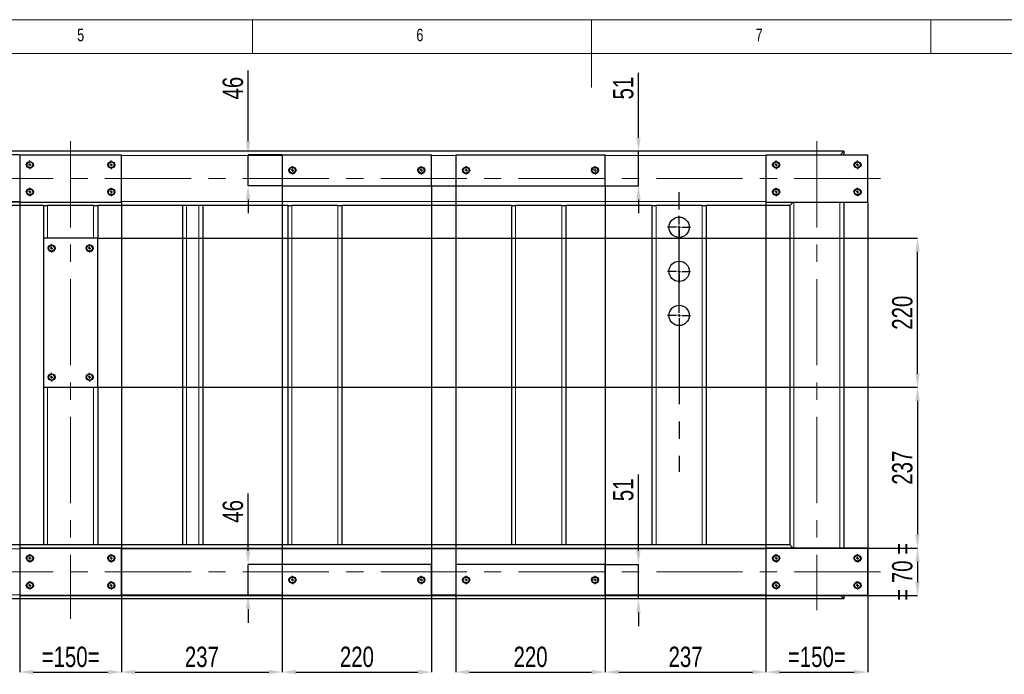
# Model space of a CAD drawing. Header units: millimetres. Extents: x 5 to 589, y 5 to 415.
# Tile 8 of 12: x 213 to 358, y 318 to 415. Entities that reach past the tile are written whole.
import ezdxf

# ---------------------------------------------------------------- set-up
doc = ezdxf.new("R2010")
doc.units = ezdxf.units.MM
doc.header["$PDSIZE"] = -1
doc.linetypes.add('CENTERX2', pattern=[20.32, 12.7, -2.54, 2.54, -2.54])
for name, color, linetype in [('COTES', 1, 'Continuous'), ('NOTES', 6, 'Continuous'), ('TRAIT-FINS', 9, 'Continuous'), ('TRAIT-MIXTES', 3, 'CENTERX2')]:
    doc.layers.add(name, color=color, linetype=linetype)
doc.layers.add('TRAIT-FORT', color=4, linetype='Continuous', lineweight=25)
doc.styles.add('SLDTEXTSTYLE0', font='TXT', dxfattribs={"width": 0.75})
doc.dimstyles.new('SLDDIMSTYLE0', dxfattribs={"dimtxt": 3, "dimasz": 2, "dimexe": 0, "dimexo": 0.0625, "dimgap": 0.75, "dimtad": 1, "dimdec": 0, "dimlfac": 10, "dimrnd": 1e-09, "dimzin": 12, "dimdsep": 46, "dimtxsty": 'SLDTEXTSTYLE0', "dimsah": 1, "dimcen": 0.09, "dimadec": 0, "dimazin": 3, "dimtfac": 1, "dimtdec": 0, "dimtofl": 0, "dimtmove": 0, "dimatfit": 3, "dimfxl": 1, "dimfrac": 2, "dimtolj": 1, "dimtzin": 12, "dimarcsym": 0})
doc.dimstyles.new('SLDDIMSTYLE1', dxfattribs={"dimtxt": 3, "dimasz": 2, "dimexe": 0, "dimexo": 0.0625, "dimgap": 0.75, "dimtad": 1, "dimdec": 0, "dimlfac": 10, "dimrnd": 1e-09, "dimzin": 12, "dimdsep": 46, "dimtxsty": 'SLDTEXTSTYLE0', "dimsah": 1, "dimcen": 0.09, "dimadec": 0, "dimazin": 3, "dimtfac": 1, "dimtdec": 0, "dimtmove": 0, "dimatfit": 0, "dimfxl": 1, "dimfrac": 2, "dimtolj": 1, "dimtzin": 12, "dimarcsym": 0})

# ---------------------------------------------------------------- blocks, each defined once
blk = doc.blocks.new('_D_48')
at = {"layer": 'COTES', "color": 0, "lineweight": -2, "transparency": 16777216}
for p, q in [((322.7, 388.04), (322.7, 318.82)), ((337.7, 388.04), (337.7, 318.82)), ((324.7, 318.82), (335.7, 318.82))]:
    blk.add_line(p, q, dxfattribs=at)
at = {"layer": 'COTES', "color": 0, "transparency": 16777216}
for points in [[(324.7, 319.16), (324.7, 318.49), (322.7, 318.82)], [(335.7, 319.16), (335.7, 318.49), (337.7, 318.82)]]:
    blk.add_solid(points, dxfattribs=at)
at = {"layer": 'Defpoints', "color": 0, "transparency": 16777216}
for p in [(322.7, 388.1), (337.7, 388.1), (337.7, 318.82)]:
    blk.add_point(p, dxfattribs=at)
at = {"layer": 'COTES', "color": 0, "transparency": 16777216, "insert": (330.2, 322.57), "char_height": 3, "attachment_point": 2, "style": 'SLDTEXTSTYLE0'}
blk.add_mtext('\\A1;=150=', dxfattribs=at)
blk = doc.blocks.new('_D_49')
at = {"layer": 'COTES', "color": 0, "lineweight": -2, "transparency": 16777216}
for p, q in [((277, 390.44), (277, 318.82)), ((299, 390.44), (299, 318.82)), ((279, 318.82), (297, 318.82))]:
    blk.add_line(p, q, dxfattribs=at)
at = {"layer": 'COTES', "color": 0, "transparency": 16777216}
for points in [[(279, 319.16), (279, 318.49), (277, 318.82)], [(297, 319.16), (297, 318.49), (299, 318.82)]]:
    blk.add_solid(points, dxfattribs=at)
at = {"layer": 'Defpoints', "color": 0, "transparency": 16777216}
for p in [(277, 390.5), (299, 390.5), (299, 318.82)]:
    blk.add_point(p, dxfattribs=at)
at = {"layer": 'COTES', "color": 0, "transparency": 16777216, "insert": (288, 322.57), "char_height": 3, "attachment_point": 2, "style": 'SLDTEXTSTYLE0'}
blk.add_mtext('\\A1;220', dxfattribs=at)
blk = doc.blocks.new('_D_50')
at = {"layer": 'COTES', "color": 0, "lineweight": -2, "transparency": 16777216}
for p, q in [((251.4, 390.44), (251.4, 318.82)), ((273.4, 390.44), (273.4, 318.82)), ((253.4, 318.82), (271.4, 318.82))]:
    blk.add_line(p, q, dxfattribs=at)
at = {"layer": 'COTES', "color": 0, "transparency": 16777216}
for points in [[(253.4, 319.16), (253.4, 318.49), (251.4, 318.82)], [(271.4, 319.16), (271.4, 318.49), (273.4, 318.82)]]:
    blk.add_solid(points, dxfattribs=at)
at = {"layer": 'Defpoints', "color": 0, "transparency": 16777216}
for p in [(251.4, 390.5), (273.4, 390.5), (273.4, 318.82)]:
    blk.add_point(p, dxfattribs=at)
at = {"layer": 'COTES', "color": 0, "transparency": 16777216, "insert": (262.4, 322.57), "char_height": 3, "attachment_point": 2, "style": 'SLDTEXTSTYLE0'}
blk.add_mtext('\\A1;220', dxfattribs=at)
blk = doc.blocks.new('_D_51')
at = {"layer": 'COTES', "color": 0, "lineweight": -2, "transparency": 16777216}
for p, q in [((212.7, 388.04), (212.7, 318.82)), ((227.7, 388.04), (227.7, 318.82)), ((214.7, 318.82), (225.7, 318.82))]:
    blk.add_line(p, q, dxfattribs=at)
at = {"layer": 'COTES', "color": 0, "transparency": 16777216}
for points in [[(214.7, 319.16), (214.7, 318.49), (212.7, 318.82)], [(225.7, 319.16), (225.7, 318.49), (227.7, 318.82)]]:
    blk.add_solid(points, dxfattribs=at)
at = {"layer": 'Defpoints', "color": 0, "transparency": 16777216}
for p in [(212.7, 388.1), (227.7, 388.1), (227.7, 318.82)]:
    blk.add_point(p, dxfattribs=at)
at = {"layer": 'COTES', "color": 0, "transparency": 16777216, "insert": (220.2, 322.57), "char_height": 3, "attachment_point": 2, "style": 'SLDTEXTSTYLE0'}
blk.add_mtext('\\A1;=150=', dxfattribs=at)
blk = doc.blocks.new('_D_52')
at = {"layer": 'COTES', "color": 0, "lineweight": -2, "transparency": 16777216}
for p, q in [((227.7, 330.04), (227.7, 318.82)), ((251.4, 330.04), (251.4, 318.82)), ((229.7, 318.82), (249.4, 318.82))]:
    blk.add_line(p, q, dxfattribs=at)
at = {"layer": 'COTES', "color": 0, "transparency": 16777216}
for points in [[(229.7, 319.16), (229.7, 318.49), (227.7, 318.82)], [(249.4, 319.16), (249.4, 318.49), (251.4, 318.82)]]:
    blk.add_solid(points, dxfattribs=at)
at = {"layer": 'Defpoints', "color": 0, "transparency": 16777216}
for p in [(227.7, 330.1), (251.4, 330.1), (251.4, 318.82)]:
    blk.add_point(p, dxfattribs=at)
at = {"layer": 'COTES', "color": 0, "transparency": 16777216, "insert": (239.55, 322.57), "char_height": 3, "attachment_point": 2, "style": 'SLDTEXTSTYLE0'}
blk.add_mtext('\\A1;237', dxfattribs=at)
blk = doc.blocks.new('_D_53')
at = {"layer": 'COTES', "color": 0, "lineweight": -2, "transparency": 16777216}
for p, q in [((299, 330.04), (299, 318.82)), ((322.7, 330.04), (322.7, 318.82)), ((301, 318.82), (320.7, 318.82))]:
    blk.add_line(p, q, dxfattribs=at)
at = {"layer": 'COTES', "color": 0, "transparency": 16777216}
for points in [[(301, 319.16), (301, 318.49), (299, 318.82)], [(320.7, 319.16), (320.7, 318.49), (322.7, 318.82)]]:
    blk.add_solid(points, dxfattribs=at)
at = {"layer": 'Defpoints', "color": 0, "transparency": 16777216}
for p in [(299, 330.1), (322.7, 330.1), (322.7, 318.82)]:
    blk.add_point(p, dxfattribs=at)
at = {"layer": 'COTES', "color": 0, "transparency": 16777216, "insert": (310.85, 322.57), "char_height": 3, "attachment_point": 2, "style": 'SLDTEXTSTYLE0'}
blk.add_mtext('\\A1;237', dxfattribs=at)
blk = doc.blocks.new('_D_55')
at = {"layer": 'COTES', "color": 0, "lineweight": -2, "transparency": 16777216}
for p, q in [((212.63, 395.1), (76.49, 395.1)), ((76.49, 393.1), (76.49, 390.1)), ((212.63, 388.1), (76.49, 388.1))]:
    blk.add_line(p, q, dxfattribs=at)
at = {"layer": 'COTES', "color": 0, "transparency": 16777216}
for points in [[(76.16, 393.1), (76.83, 393.1), (76.49, 395.1)], [(76.16, 390.1), (76.83, 390.1), (76.49, 388.1)]]:
    blk.add_solid(points, dxfattribs=at)
at = {"layer": 'Defpoints', "color": 0, "transparency": 16777216}
for p in [(212.7, 395.1), (76.49, 388.1), (212.7, 388.1)]:
    blk.add_point(p, dxfattribs=at)
at = {"layer": 'COTES', "color": 0, "transparency": 16777216, "insert": (72.74, 391.6), "char_height": 3, "attachment_point": 2, "rotation": 90, "style": 'SLDTEXTSTYLE0'}
blk.add_mtext('\\A1;=70=', dxfattribs=at)
blk = doc.blocks.new('_D_56')
at = {"layer": 'COTES', "color": 0, "lineweight": -2, "transparency": 16777216}
for p, q in [((212.76, 337.1), (345.04, 337.1)), ((345.04, 335.1), (345.04, 332.1)), ((212.76, 330.1), (345.04, 330.1))]:
    blk.add_line(p, q, dxfattribs=at)
at = {"layer": 'COTES', "color": 0, "transparency": 16777216}
for points in [[(344.71, 335.1), (345.37, 335.1), (345.04, 337.1)], [(344.71, 332.1), (345.37, 332.1), (345.04, 330.1)]]:
    blk.add_solid(points, dxfattribs=at)
at = {"layer": 'Defpoints', "color": 0, "transparency": 16777216}
for p in [(212.7, 337.1), (212.7, 330.1), (345.04, 330.1)]:
    blk.add_point(p, dxfattribs=at)
at = {"layer": 'COTES', "color": 0, "transparency": 16777216, "insert": (341.29, 333.6), "char_height": 3, "attachment_point": 2, "rotation": 90, "style": 'SLDTEXTSTYLE0'}
blk.add_mtext('\\A1;= 70 =', dxfattribs=at)
blk = doc.blocks.new('_D_57')
at = {"layer": 'COTES', "color": 0, "lineweight": -2, "transparency": 16777216}
for p, q in [((224.26, 382.8), (345.04, 382.8)), ((345.04, 362.8), (345.04, 380.8)), ((224.26, 360.8), (345.04, 360.8))]:
    blk.add_line(p, q, dxfattribs=at)
at = {"layer": 'COTES', "color": 0, "transparency": 16777216}
for points in [[(344.71, 380.8), (345.37, 380.8), (345.04, 382.8)], [(344.71, 362.8), (345.37, 362.8), (345.04, 360.8)]]:
    blk.add_solid(points, dxfattribs=at)
at = {"layer": 'Defpoints', "color": 0, "transparency": 16777216}
for p in [(224.2, 382.8), (345.04, 382.8), (224.2, 360.8)]:
    blk.add_point(p, dxfattribs=at)
at = {"layer": 'COTES', "color": 0, "transparency": 16777216, "insert": (341.29, 371.8), "char_height": 3, "attachment_point": 2, "rotation": 90, "style": 'SLDTEXTSTYLE0'}
blk.add_mtext('\\A1;220', dxfattribs=at)
blk = doc.blocks.new('_D_58')
at = {"layer": 'COTES', "color": 0, "lineweight": -2, "transparency": 16777216}
for p, q in [((224.26, 360.8), (345.04, 360.8)), ((345.04, 358.8), (345.04, 339.1)), ((227.76, 337.1), (345.04, 337.1))]:
    blk.add_line(p, q, dxfattribs=at)
at = {"layer": 'COTES', "color": 0, "transparency": 16777216}
for points in [[(344.71, 358.8), (345.37, 358.8), (345.04, 360.8)], [(344.71, 339.1), (345.37, 339.1), (345.04, 337.1)]]:
    blk.add_solid(points, dxfattribs=at)
at = {"layer": 'Defpoints', "color": 0, "transparency": 16777216}
for p in [(224.2, 360.8), (227.7, 337.1), (345.04, 337.1)]:
    blk.add_point(p, dxfattribs=at)
at = {"layer": 'COTES', "color": 0, "transparency": 16777216, "insert": (341.29, 348.95), "char_height": 3, "attachment_point": 2, "rotation": 90, "style": 'SLDTEXTSTYLE0'}
blk.add_mtext('\\A1;237', dxfattribs=at)
blk = doc.blocks.new('_D_61')
at = {"layer": 'COTES', "color": 0, "lineweight": -2, "transparency": 16777216}
for p, q in [((246.36, 397.1), (246.36, 407.53)), ((251.33, 395.1), (246.36, 395.1)), ((246.36, 390.5), (246.36, 395.1)), ((251.33, 390.5), (246.36, 390.5)), ((246.36, 388.5), (246.36, 386.5))]:
    blk.add_line(p, q, dxfattribs=at)
at = {"layer": 'COTES', "color": 0, "transparency": 16777216}
for points in [[(246.02, 397.1), (246.69, 397.1), (246.36, 395.1)], [(246.02, 388.5), (246.69, 388.5), (246.36, 390.5)]]:
    blk.add_solid(points, dxfattribs=at)
at = {"layer": 'Defpoints', "color": 0, "transparency": 16777216}
for p in [(251.4, 395.1), (246.36, 390.5), (251.4, 390.5)]:
    blk.add_point(p, dxfattribs=at)
at = {"layer": 'COTES', "color": 0, "transparency": 16777216, "insert": (242.61, 404.91), "char_height": 3, "attachment_point": 2, "rotation": 90, "style": 'SLDTEXTSTYLE0'}
blk.add_mtext('\\A1;46', dxfattribs=at)
blk = doc.blocks.new('_D_62')
at = {"layer": 'COTES', "color": 0, "lineweight": -2, "transparency": 16777216}
for p, q in [((303.9, 397.6), (303.9, 407.16)), ((334.13, 395.6), (303.9, 395.6)), ((303.9, 390.5), (303.9, 395.6)), ((273.46, 390.5), (303.9, 390.5)), ((303.9, 388.5), (303.9, 386.5))]:
    blk.add_line(p, q, dxfattribs=at)
at = {"layer": 'COTES', "color": 0, "transparency": 16777216}
for points in [[(303.57, 397.6), (304.23, 397.6), (303.9, 395.6)], [(303.57, 388.5), (304.23, 388.5), (303.9, 390.5)]]:
    blk.add_solid(points, dxfattribs=at)
at = {"layer": 'Defpoints', "color": 0, "transparency": 16777216}
for p in [(303.9, 395.6), (334.2, 395.6), (273.4, 390.5)]:
    blk.add_point(p, dxfattribs=at)
at = {"layer": 'COTES', "color": 0, "transparency": 16777216, "insert": (300.15, 404.91), "char_height": 3, "attachment_point": 2, "rotation": 90, "style": 'SLDTEXTSTYLE0'}
blk.add_mtext('\\A1;51', dxfattribs=at)
blk = doc.blocks.new('_D_63')
at = {"layer": 'COTES', "color": 0, "lineweight": -2, "transparency": 16777216}
for p, q in [((246.36, 336.7), (246.36, 345.14)), ((251.33, 334.7), (246.36, 334.7)), ((246.36, 330.1), (246.36, 334.7)), ((251.33, 330.1), (246.36, 330.1)), ((246.36, 328.1), (246.36, 326.1))]:
    blk.add_line(p, q, dxfattribs=at)
at = {"layer": 'COTES', "color": 0, "transparency": 16777216}
for points in [[(246.02, 336.7), (246.69, 336.7), (246.36, 334.7)], [(246.02, 328.1), (246.69, 328.1), (246.36, 330.1)]]:
    blk.add_solid(points, dxfattribs=at)
at = {"layer": 'Defpoints', "color": 0, "transparency": 16777216}
for p in [(251.4, 334.7), (246.36, 330.1), (251.4, 330.1)]:
    blk.add_point(p, dxfattribs=at)
at = {"layer": 'COTES', "color": 0, "transparency": 16777216, "insert": (242.61, 342.51), "char_height": 3, "attachment_point": 2, "rotation": 90, "style": 'SLDTEXTSTYLE0'}
blk.add_mtext('\\A1;46', dxfattribs=at)
blk = doc.blocks.new('_D_64')
at = {"layer": 'COTES', "color": 0, "lineweight": -2, "transparency": 16777216}
for p, q in [((303.9, 336.7), (303.9, 347.94)), ((299.06, 334.7), (303.9, 334.7)), ((303.9, 329.6), (303.9, 334.7)), ((334.13, 329.6), (303.9, 329.6)), ((303.9, 327.6), (303.9, 325.6))]:
    blk.add_line(p, q, dxfattribs=at)
at = {"layer": 'COTES', "color": 0, "transparency": 16777216}
for points in [[(303.57, 336.7), (304.23, 336.7), (303.9, 334.7)], [(303.57, 327.6), (304.23, 327.6), (303.9, 329.6)]]:
    blk.add_solid(points, dxfattribs=at)
at = {"layer": 'Defpoints', "color": 0, "transparency": 16777216}
for p in [(299, 334.7), (303.9, 329.6), (334.2, 329.6)]:
    blk.add_point(p, dxfattribs=at)
at = {"layer": 'COTES', "color": 0, "transparency": 16777216, "insert": (300.15, 345.69), "char_height": 3, "attachment_point": 2, "rotation": 90, "style": 'SLDTEXTSTYLE0'}
blk.add_mtext('\\A1;51', dxfattribs=at)
blk = doc.blocks.new('SW_CENTERMARKSYMBOL_18')
at = {"layer": 'TRAIT-MIXTES', "color": 0}
for p, q in [((-0.4, 0), (-0.625, 0)), ((0, 0), (-0.2, 0)), ((0, 0.4), (0, 0.625)), ((0, 0), (0, 0.2)), ((0, 0), (0, -0.2)), ((0, 0), (0.2, 0)), ((0.4, 0), (0.625, 0)), ((0, -0.4), (0, -0.625))]:
    blk.add_line(p, q, dxfattribs=at)
blk = doc.blocks.new('SW_CENTERMARKSYMBOL_19')
at = {"layer": 'TRAIT-MIXTES', "color": 0}
for p, q in [((-0.4, 0), (-0.625, 0)), ((0, 0), (-0.2, 0)), ((0, 0.4), (0, 0.625)), ((0, 0), (0, 0.2)), ((0, 0), (0, -0.2)), ((0, 0), (0.2, 0)), ((0.4, 0), (0.625, 0)), ((0, -0.4), (0, -0.625))]:
    blk.add_line(p, q, dxfattribs=at)
blk = doc.blocks.new('SW_CENTERMARKSYMBOL_20')
at = {"layer": 'TRAIT-MIXTES', "color": 0}
for p, q in [((-0.4, 0), (-0.625, 0)), ((0, 0), (-0.2, 0)), ((0, 0.4), (0, 0.625)), ((0, 0), (0, 0.2)), ((0, 0), (0, -0.2)), ((0, 0), (0.2, 0)), ((0.4, 0), (0.625, 0)), ((0, -0.4), (0, -0.625))]:
    blk.add_line(p, q, dxfattribs=at)
blk = doc.blocks.new('SW_CENTERMARKSYMBOL_21')
at = {"layer": 'TRAIT-MIXTES', "color": 0}
for p, q in [((-0.4, 0), (-0.625, 0)), ((0, 0), (-0.2, 0)), ((0, 0.4), (0, 0.625)), ((0, 0), (0, 0.2)), ((0, 0), (0, -0.2)), ((0, 0), (0.2, 0)), ((0.4, 0), (0.625, 0)), ((0, -0.4), (0, -0.625))]:
    blk.add_line(p, q, dxfattribs=at)
blk = doc.blocks.new('SW_CENTERMARKSYMBOL_22')
at = {"layer": 'TRAIT-MIXTES', "color": 0}
for p, q in [((-0.4, 0), (-0.625, 0)), ((0, 0), (-0.2, 0)), ((0, 0.4), (0, 0.625)), ((0, 0), (0, 0.2)), ((0, 0), (0, -0.2)), ((0, 0), (0.2, 0)), ((0.4, 0), (0.625, 0)), ((0, -0.4), (0, -0.625))]:
    blk.add_line(p, q, dxfattribs=at)
blk = doc.blocks.new('SW_CENTERMARKSYMBOL_23')
at = {"layer": 'TRAIT-MIXTES', "color": 0}
for p, q in [((-0.4, 0), (-0.625, 0)), ((0, 0), (-0.2, 0)), ((0, 0.4), (0, 0.625)), ((0, 0), (0, 0.2)), ((0, 0), (0, -0.2)), ((0, 0), (0.2, 0)), ((0.4, 0), (0.625, 0)), ((0, -0.4), (0, -0.625))]:
    blk.add_line(p, q, dxfattribs=at)
blk = doc.blocks.new('SW_CENTERMARKSYMBOL_24')
at = {"layer": 'TRAIT-MIXTES', "color": 0}
for p, q in [((-0.4, 0), (-0.625, 0)), ((0, 0), (-0.2, 0)), ((0, 0.4), (0, 0.625)), ((0, 0), (0, 0.2)), ((0, 0), (0, -0.2)), ((0, 0), (0.2, 0)), ((0.4, 0), (0.625, 0)), ((0, -0.4), (0, -0.625))]:
    blk.add_line(p, q, dxfattribs=at)
blk = doc.blocks.new('SW_CENTERMARKSYMBOL_25')
at = {"layer": 'TRAIT-MIXTES', "color": 0}
for p, q in [((-0.4, 0), (-0.625, 0)), ((0, 0), (-0.2, 0)), ((0, 0.4), (0, 0.625)), ((0, 0), (0, 0.2)), ((0, 0), (0, -0.2)), ((0, 0), (0.2, 0)), ((0.4, 0), (0.625, 0)), ((0, -0.4), (0, -0.625))]:
    blk.add_line(p, q, dxfattribs=at)
blk = doc.blocks.new('SW_CENTERMARKSYMBOL_26')
at = {"layer": 'TRAIT-MIXTES', "color": 0}
for p, q in [((-0.4, 0), (-0.625, 0)), ((0, 0), (-0.2, 0)), ((0, 0.4), (0, 0.625)), ((0, 0), (0, 0.2)), ((0, 0), (0, -0.2)), ((0, 0), (0.2, 0)), ((0.4, 0), (0.625, 0)), ((0, -0.4), (0, -0.625))]:
    blk.add_line(p, q, dxfattribs=at)
blk = doc.blocks.new('SW_CENTERMARKSYMBOL_27')
at = {"layer": 'TRAIT-MIXTES', "color": 0}
for p, q in [((-0.4, 0), (-0.625, 0)), ((0, 0), (-0.2, 0)), ((0, 0.4), (0, 0.625)), ((0, 0), (0, 0.2)), ((0, 0), (0, -0.2)), ((0, 0), (0.2, 0)), ((0.4, 0), (0.625, 0)), ((0, -0.4), (0, -0.625))]:
    blk.add_line(p, q, dxfattribs=at)
blk = doc.blocks.new('SW_CENTERMARKSYMBOL_28')
at = {"layer": 'TRAIT-MIXTES', "color": 0}
for p, q in [((-0.4, 0), (-0.625, 0)), ((0, 0), (-0.2, 0)), ((0, 0.4), (0, 0.625)), ((0, 0), (0, 0.2)), ((0, 0), (0, -0.2)), ((0, 0), (0.2, 0)), ((0.4, 0), (0.625, 0)), ((0, -0.4), (0, -0.625))]:
    blk.add_line(p, q, dxfattribs=at)
blk = doc.blocks.new('SW_CENTERMARKSYMBOL_29')
at = {"layer": 'TRAIT-MIXTES', "color": 0}
for p, q in [((-0.4, 0), (-0.625, 0)), ((0, 0), (-0.2, 0)), ((0, 0.4), (0, 0.625)), ((0, 0), (0, 0.2)), ((0, 0), (0, -0.2)), ((0, 0), (0.2, 0)), ((0.4, 0), (0.625, 0)), ((0, -0.4), (0, -0.625))]:
    blk.add_line(p, q, dxfattribs=at)
blk = doc.blocks.new('SW_CENTERMARKSYMBOL_30')
at = {"layer": 'TRAIT-MIXTES', "color": 0}
for p, q in [((0, 0.4), (0, 20.64)), ((-0.4, 0), (-1.7, 0)), ((0, 0), (-0.2, 0)), ((0, 0), (0, 0.2)), ((0, 0), (0, -0.2)), ((0, 0), (0.2, 0)), ((0.4, 0), (1.7, 0)), ((0, -0.4), (0, -23.06))]:
    blk.add_line(p, q, dxfattribs=at)
blk = doc.blocks.new('SW_CENTERMARKSYMBOL_31')
at = {"layer": 'TRAIT-MIXTES', "color": 0}
for p, q in [((-0.4, 0), (-0.625, 0)), ((0, 0), (-0.2, 0)), ((0, 0.4), (0, 0.625)), ((0, 0), (0, 0.2)), ((0, 0), (0, -0.2)), ((0, 0), (0.2, 0)), ((0.4, 0), (0.625, 0)), ((0, -0.4), (0, -0.625))]:
    blk.add_line(p, q, dxfattribs=at)
blk = doc.blocks.new('SW_CENTERMARKSYMBOL_32')
at = {"layer": 'TRAIT-MIXTES', "color": 0}
for p, q in [((-0.4, 0), (-0.625, 0)), ((0, 0), (-0.2, 0)), ((0, 0.4), (0, 0.625)), ((0, 0), (0, 0.2)), ((0, 0), (0, -0.2)), ((0, 0), (0.2, 0)), ((0.4, 0), (0.625, 0)), ((0, -0.4), (0, -0.625))]:
    blk.add_line(p, q, dxfattribs=at)
blk = doc.blocks.new('SW_CENTERMARKSYMBOL_37')
at = {"layer": 'TRAIT-MIXTES', "color": 0}
for p, q in [((-0.4, 0), (-0.625, 0)), ((0, 0), (-0.2, 0)), ((0, 0.4), (0, 0.625)), ((0, 0), (0, 0.2)), ((0, 0), (0, -0.2)), ((0, 0), (0.2, 0)), ((0.4, 0), (0.625, 0)), ((0, -0.4), (0, -0.625))]:
    blk.add_line(p, q, dxfattribs=at)
blk = doc.blocks.new('SW_CENTERMARKSYMBOL_38')
at = {"layer": 'TRAIT-MIXTES', "color": 0}
for p, q in [((-0.4, 0), (-0.625, 0)), ((0, 0), (-0.2, 0)), ((0, 0.4), (0, 0.625)), ((0, 0), (0, 0.2)), ((0, 0), (0, -0.2)), ((0, 0), (0.2, 0)), ((0.4, 0), (0.625, 0)), ((0, -0.4), (0, -0.625))]:
    blk.add_line(p, q, dxfattribs=at)
blk = doc.blocks.new('SW_CENTERMARKSYMBOL_39')
at = {"layer": 'TRAIT-MIXTES', "color": 0}
for p, q in [((-0.4, 0), (-0.625, 0)), ((0, 0), (-0.2, 0)), ((0, 0.4), (0, 0.625)), ((0, 0), (0, 0.2)), ((0, 0), (0, -0.2)), ((0, 0), (0.2, 0)), ((0.4, 0), (0.625, 0)), ((0, -0.4), (0, -0.625))]:
    blk.add_line(p, q, dxfattribs=at)
blk = doc.blocks.new('SW_CENTERMARKSYMBOL_40')
at = {"layer": 'TRAIT-MIXTES', "color": 0}
for p, q in [((-0.4, 0), (-0.625, 0)), ((0, 0), (-0.2, 0)), ((0, 0.4), (0, 0.625)), ((0, 0), (0, 0.2)), ((0, 0), (0, -0.2)), ((0, 0), (0.2, 0)), ((0.4, 0), (0.625, 0)), ((0, -0.4), (0, -0.625))]:
    blk.add_line(p, q, dxfattribs=at)
blk = doc.blocks.new('SW_CENTERMARKSYMBOL_45')
at = {"layer": 'TRAIT-MIXTES', "color": 0}
for p, q in [((0, 0.4), (0, 1.7)), ((-0.4, 0), (-1.7, 0)), ((0, 0), (-0.2, 0)), ((0, 0), (0, 0.2)), ((0, 0), (0, -0.2)), ((0, 0), (0.2, 0)), ((0.4, 0), (1.7, 0)), ((0, -0.4), (0, -1.7))]:
    blk.add_line(p, q, dxfattribs=at)
blk = doc.blocks.new('SW_CENTERMARKSYMBOL_46')
at = {"layer": 'TRAIT-MIXTES', "color": 0}
for p, q in [((-0.4, 0), (-0.625, 0)), ((0, 0), (-0.2, 0)), ((0, 0.4), (0, 0.625)), ((0, 0), (0, 0.2)), ((0, 0), (0, -0.2)), ((0, 0), (0.2, 0)), ((0.4, 0), (0.625, 0)), ((0, -0.4), (0, -0.625))]:
    blk.add_line(p, q, dxfattribs=at)
blk = doc.blocks.new('SW_CENTERMARKSYMBOL_47')
at = {"layer": 'TRAIT-MIXTES', "color": 0}
for p, q in [((-0.4, 0), (-0.625, 0)), ((0, 0), (-0.2, 0)), ((0, 0.4), (0, 0.625)), ((0, 0), (0, 0.2)), ((0, 0), (0, -0.2)), ((0, 0), (0.2, 0)), ((0.4, 0), (0.625, 0)), ((0, -0.4), (0, -0.625))]:
    blk.add_line(p, q, dxfattribs=at)
blk = doc.blocks.new('SW_CENTERMARKSYMBOL_48')
at = {"layer": 'TRAIT-MIXTES', "color": 0}
for p, q in [((-0.4, 0), (-0.625, 0)), ((0, 0), (-0.2, 0)), ((0, 0.4), (0, 0.625)), ((0, 0), (0, 0.2)), ((0, 0), (0, -0.2)), ((0, 0), (0.2, 0)), ((0.4, 0), (0.625, 0)), ((0, -0.4), (0, -0.625))]:
    blk.add_line(p, q, dxfattribs=at)
blk = doc.blocks.new('SW_CENTERMARKSYMBOL_49')
at = {"layer": 'TRAIT-MIXTES', "color": 0}
for p, q in [((-0.4, 0), (-0.625, 0)), ((0, 0), (-0.2, 0)), ((0, 0.4), (0, 0.625)), ((0, 0), (0, 0.2)), ((0, 0), (0, -0.2)), ((0, 0), (0.2, 0)), ((0.4, 0), (0.625, 0)), ((0, -0.4), (0, -0.625))]:
    blk.add_line(p, q, dxfattribs=at)
blk = doc.blocks.new('SW_CENTERMARKSYMBOL_54')
at = {"layer": 'TRAIT-MIXTES', "color": 0}
for p, q in [((0, 0.4), (0, 1.7)), ((-0.4, 0), (-1.7, 0)), ((0, 0), (-0.2, 0)), ((0, 0), (0, 0.2)), ((0, 0), (0, -0.2)), ((0, 0), (0.2, 0)), ((0.4, 0), (1.7, 0)), ((0, -0.4), (0, -1.7))]:
    blk.add_line(p, q, dxfattribs=at)
blk = doc.blocks.new('SW_CENTERMARKSYMBOL_55')
at = {"layer": 'TRAIT-MIXTES', "color": 0}
for p, q in [((-0.4, 0), (-0.625, 0)), ((0, 0), (-0.2, 0)), ((0, 0.4), (0, 0.625)), ((0, 0), (0, 0.2)), ((0, 0), (0, -0.2)), ((0, 0), (0.2, 0)), ((0.4, 0), (0.625, 0)), ((0, -0.4), (0, -0.625))]:
    blk.add_line(p, q, dxfattribs=at)
blk = doc.blocks.new('SW_CENTERMARKSYMBOL_56')
at = {"layer": 'TRAIT-MIXTES', "color": 0}
for p, q in [((-0.4, 0), (-0.625, 0)), ((0, 0), (-0.2, 0)), ((0, 0.4), (0, 0.625)), ((0, 0), (0, 0.2)), ((0, 0), (0, -0.2)), ((0, 0), (0.2, 0)), ((0.4, 0), (0.625, 0)), ((0, -0.4), (0, -0.625))]:
    blk.add_line(p, q, dxfattribs=at)
blk = doc.blocks.new('SW_CENTERMARKSYMBOL_57')
at = {"layer": 'TRAIT-MIXTES', "color": 0}
for p, q in [((-0.4, 0), (-0.625, 0)), ((0, 0), (-0.2, 0)), ((0, 0.4), (0, 0.625)), ((0, 0), (0, 0.2)), ((0, 0), (0, -0.2)), ((0, 0), (0.2, 0)), ((0.4, 0), (0.625, 0)), ((0, -0.4), (0, -0.625))]:
    blk.add_line(p, q, dxfattribs=at)
blk = doc.blocks.new('SW_CENTERMARKSYMBOL_58')
at = {"layer": 'TRAIT-MIXTES', "color": 0}
for p, q in [((-0.4, 0), (-0.625, 0)), ((0, 0), (-0.2, 0)), ((0, 0.4), (0, 0.625)), ((0, 0), (0, 0.2)), ((0, 0), (0, -0.2)), ((0, 0), (0.2, 0)), ((0.4, 0), (0.625, 0)), ((0, -0.4), (0, -0.625))]:
    blk.add_line(p, q, dxfattribs=at)
blk = doc.blocks.new('SW_CENTERMARKSYMBOL_59')
at = {"layer": 'TRAIT-MIXTES', "color": 0}
for p, q in [((-0.4, 0), (-0.625, 0)), ((0, 0), (-0.2, 0)), ((0, 0.4), (0, 0.625)), ((0, 0), (0, 0.2)), ((0, 0), (0, -0.2)), ((0, 0), (0.2, 0)), ((0.4, 0), (0.625, 0)), ((0, -0.4), (0, -0.625))]:
    blk.add_line(p, q, dxfattribs=at)
blk = doc.blocks.new('SW_CENTERMARKSYMBOL_60')
at = {"layer": 'TRAIT-MIXTES', "color": 0}
for p, q in [((-0.4, 0), (-0.625, 0)), ((0, 0), (-0.2, 0)), ((0, 0.4), (0, 0.625)), ((0, 0), (0, 0.2)), ((0, 0), (0, -0.2)), ((0, 0), (0.2, 0)), ((0.4, 0), (0.625, 0)), ((0, -0.4), (0, -0.625))]:
    blk.add_line(p, q, dxfattribs=at)

msp = doc.modelspace()

# ---------------------------------------------------------------- linework, layer by layer
at = {"lineweight": 18}
for p, q in [((589, 415), (5, 415)), ((247, 410), (247, 415)), ((297, 415), (297, 405)), ((347, 410), (347, 415)), ((584, 410), (10, 410))]:
    msp.add_line(p, q, dxfattribs=at)
at = {"layer": 'TRAIT-FINS', "lineweight": 18}
for p, q in [((251.4, 395), (227.7, 395)), ((277, 395), (273.4, 395)), ((322.7, 395), (299, 395)), ((212.7, 388.2), (98.4, 388.2)), ((216.8, 387.6), (216.8, 382.8)), ((223.6, 387.6), (223.6, 382.8)), ((322.7, 388.2), (227.7, 388.2)), ((237.3, 387.6), (237.3, 337.6)), ((239.1, 387.6), (239.1, 337.6)), ((252.8, 387.6), (252.8, 337.6)), ((259.6, 387.6), (259.6, 337.6)), ((285.8, 387.6), (285.8, 337.6)), ((292.6, 387.6), (292.6, 337.6)), ((306.5, 387.6), (306.5, 337.6)), ((313.3, 387.6), (313.3, 337.6)), ((326.8, 388.1), (326.8, 337.1)), ((333.6, 388.1), (333.6, 337.1)), ((216.8, 360.8), (216.8, 337.6)), ((223.6, 360.8), (223.6, 337.6)), ((212.7, 337), (98.4, 337)), ((322.7, 337), (227.7, 337)), ((212.7, 330.2), (98.4, 330.2)), ((251.4, 330.2), (227.7, 330.2)), ((277, 330.2), (273.4, 330.2)), ((322.7, 330.2), (299, 330.2))]:
    msp.add_line(p, q, dxfattribs=at)
at = {"layer": 'TRAIT-FORT', "lineweight": 25}
for p, q in [((334.2, 395.6), (86.9, 395.6)), ((212.7, 395.1), (212.7, 388.1)), ((212.7, 395.1), (227.7, 395.1)), ((227.7, 388.1), (227.7, 395.1)), ((251.4, 395.1), (251.4, 390.5)), ((251.4, 395.1), (273.4, 395.1)), ((273.4, 390.5), (273.4, 395.1)), ((277, 395.1), (277, 390.5)), ((277, 395.1), (299, 395.1)), ((299, 390.5), (299, 395.1)), ((322.7, 395.1), (337.7, 395.1)), ((322.7, 395.1), (322.7, 388.1)), ((334.2, 395.6), (333.7, 395.1)), ((334.2, 395.6), (334.2, 395.1)), ((337.7, 388.1), (337.7, 395.1)), ((251.4, 390.5), (273.4, 390.5)), ((277, 390.5), (299, 390.5)), ((216.2, 387.6), (184.2, 387.6)), ((212.7, 388.1), (227.7, 388.1)), ((216.2, 387.6), (216.2, 382.8)), ((216.2, 387.6), (216.8, 387.6)), ((223.6, 387.6), (216.8, 387.6)), ((223.6, 387.6), (224.2, 387.6)), ((252.2, 387.6), (224.2, 387.6)), ((224.2, 387.6), (224.2, 382.8)), ((236.7, 387.6), (236.7, 337.6)), ((239.7, 387.6), (239.7, 337.6)), ((252.2, 387.6), (252.2, 337.6)), ((252.2, 387.6), (252.8, 387.6)), ((259.6, 387.6), (252.8, 387.6)), ((259.6, 387.6), (260.2, 387.6)), ((285.2, 387.6), (260.2, 387.6)), ((260.2, 387.6), (260.2, 337.6)), ((285.2, 387.6), (285.2, 337.6)), ((285.2, 387.6), (285.8, 387.6)), ((292.6, 387.6), (285.8, 387.6)), ((292.6, 387.6), (293.2, 387.6)), ((305.9, 387.6), (293.2, 387.6)), ((293.2, 387.6), (293.2, 337.6)), ((305.9, 387.6), (305.9, 337.6)), ((305.9, 387.6), (306.5, 387.6)), ((313.3, 387.6), (306.5, 387.6)), ((313.3, 387.6), (313.9, 387.6)), ((313.9, 387.6), (313.9, 337.6)), ((326.2, 387.6), (313.9, 387.6)), ((322.7, 388.1), (337.7, 388.1)), ((326.7, 388.1), (326.2, 387.6)), ((326.2, 387.6), (326.2, 337.6)), ((334.2, 388.1), (334.2, 337.1)), ((224.2, 382.8), (216.2, 382.8)), ((216.2, 382.8), (216.2, 360.8)), ((224.2, 360.8), (224.2, 382.8)), ((216.2, 360.8), (224.2, 360.8)), ((216.2, 360.8), (216.2, 337.6)), ((224.2, 360.8), (224.2, 337.6)), ((216.2, 337.6), (184.2, 337.6)), ((212.7, 337.1), (212.7, 330.1)), ((227.7, 337.1), (212.7, 337.1)), ((216.8, 337.6), (216.2, 337.6)), ((223.6, 337.6), (216.8, 337.6)), ((224.2, 337.6), (223.6, 337.6)), ((252.2, 337.6), (224.2, 337.6)), ((227.7, 330.1), (227.7, 337.1)), ((252.8, 337.6), (252.2, 337.6)), ((259.6, 337.6), (252.8, 337.6)), ((260.2, 337.6), (259.6, 337.6)), ((285.2, 337.6), (260.2, 337.6)), ((285.8, 337.6), (285.2, 337.6)), ((292.6, 337.6), (285.8, 337.6)), ((293.2, 337.6), (292.6, 337.6)), ((305.9, 337.6), (293.2, 337.6)), ((306.5, 337.6), (305.9, 337.6)), ((313.3, 337.6), (306.5, 337.6)), ((313.9, 337.6), (313.3, 337.6)), ((326.2, 337.6), (313.9, 337.6)), ((322.7, 337.1), (322.7, 330.1)), ((337.7, 337.1), (322.7, 337.1)), ((326.7, 337.1), (326.2, 337.6)), ((326.7, 337.1), (326.2, 337.6)), ((337.7, 330.1), (337.7, 337.1)), ((251.4, 334.7), (251.4, 330.1)), ((273.4, 334.7), (251.4, 334.7)), ((273.4, 330.1), (273.4, 334.7)), ((277, 334.7), (277, 330.1)), ((299, 334.7), (277, 334.7)), ((299, 330.1), (299, 334.7)), ((334.2, 329.6), (86.9, 329.6)), ((227.7, 330.1), (212.7, 330.1)), ((273.4, 330.1), (251.4, 330.1)), ((299, 330.1), (277, 330.1)), ((337.7, 330.1), (322.7, 330.1)), ((334.2, 329.6), (333.7, 330.1)), ((334.2, 329.6), (333.7, 330.1)), ((334.2, 330.1), (334.2, 329.6))]:
    msp.add_line(p, q, dxfattribs=at)
for centre, radius in [((214.2, 393.6), 0.503), ((214.2, 393.6), 0.425), ((226.2, 393.6), 0.503), ((226.2, 393.6), 0.425), ((324.2, 393.6), 0.503), ((324.2, 393.6), 0.425), ((336.2, 393.6), 0.503), ((336.2, 393.6), 0.425), ((252.9, 392.8), 0.503), ((252.9, 392.8), 0.425), ((271.9, 392.8), 0.503), ((271.9, 392.8), 0.425), ((278.5, 392.8), 0.503), ((278.5, 392.8), 0.425), ((297.5, 392.8), 0.503), ((297.5, 392.8), 0.425), ((214.2, 389.6), 0.503), ((214.2, 389.6), 0.425), ((226.2, 389.6), 0.503), ((226.2, 389.6), 0.425), ((324.2, 389.6), 0.503), ((324.2, 389.6), 0.425), ((336.2, 389.6), 0.503), ((336.2, 389.6), 0.425), ((309.9, 384.4), 1.5), ((217.4, 381.3), 0.503), ((217.4, 381.3), 0.425), ((223, 381.3), 0.503), ((223, 381.3), 0.425), ((309.9, 377.9), 1.5), ((309.9, 371.4), 1.5), ((217.4, 362.3), 0.503), ((217.4, 362.3), 0.425), ((223, 362.3), 0.503), ((223, 362.3), 0.425), ((214.2, 335.6), 0.503), ((214.2, 335.6), 0.425), ((226.2, 335.6), 0.503), ((226.2, 335.6), 0.425), ((324.2, 335.6), 0.503), ((324.2, 335.6), 0.425), ((336.2, 335.6), 0.503), ((336.2, 335.6), 0.425), ((252.9, 332.4), 0.503), ((252.9, 332.4), 0.425), ((271.9, 332.4), 0.503), ((271.9, 332.4), 0.425), ((278.5, 332.4), 0.503), ((278.5, 332.4), 0.425), ((297.5, 332.4), 0.503), ((297.5, 332.4), 0.425), ((214.2, 331.6), 0.503), ((214.2, 331.6), 0.425), ((226.2, 331.6), 0.503), ((226.2, 331.6), 0.425), ((324.2, 331.6), 0.503), ((324.2, 331.6), 0.425), ((336.2, 331.6), 0.503), ((336.2, 331.6), 0.425)]:
    msp.add_circle(centre, radius, dxfattribs=at)
at = {"layer": 'TRAIT-MIXTES', "lineweight": 18}
for p, q in [((220.2, 397.08), (220.2, 326.68)), ((330.2, 397.08), (330.2, 327.95)), ((339.57, 391.6), (79.12, 391.6)), ((339.57, 333.6), (80.89, 333.6))]:
    msp.add_line(p, q, dxfattribs=at)

# ---------------------------------------------------------------- block references
at = {"layer": 'TRAIT-MIXTES'}
for name, p in [('SW_CENTERMARKSYMBOL_60', (214.2, 393.6)), ('SW_CENTERMARKSYMBOL_57', (226.2, 393.6)), ('SW_CENTERMARKSYMBOL_56', (252.9, 392.8)), ('SW_CENTERMARKSYMBOL_55', (271.9, 392.8)), ('SW_CENTERMARKSYMBOL_19', (278.5, 392.8)), ('SW_CENTERMARKSYMBOL_18', (297.5, 392.8)), ('SW_CENTERMARKSYMBOL_49', (324.2, 393.6)), ('SW_CENTERMARKSYMBOL_46', (336.2, 393.6)), ('SW_CENTERMARKSYMBOL_30', (309.9, 371.4)), ('SW_CENTERMARKSYMBOL_59', (214.2, 389.6)), ('SW_CENTERMARKSYMBOL_58', (226.2, 389.6)), ('SW_CENTERMARKSYMBOL_48', (324.2, 389.6)), ('SW_CENTERMARKSYMBOL_47', (336.2, 389.6)), ('SW_CENTERMARKSYMBOL_45', (309.9, 384.4)), ('SW_CENTERMARKSYMBOL_29', (217.4, 381.3)), ('SW_CENTERMARKSYMBOL_28', (223, 381.3)), ('SW_CENTERMARKSYMBOL_54', (309.9, 377.9)), ('SW_CENTERMARKSYMBOL_27', (217.4, 362.3)), ('SW_CENTERMARKSYMBOL_26', (223, 362.3)), ('SW_CENTERMARKSYMBOL_23', (214.2, 335.6)), ('SW_CENTERMARKSYMBOL_20', (226.2, 335.6)), ('SW_CENTERMARKSYMBOL_40', (324.2, 335.6)), ('SW_CENTERMARKSYMBOL_37', (336.2, 335.6)), ('SW_CENTERMARKSYMBOL_25', (252.9, 332.4)), ('SW_CENTERMARKSYMBOL_24', (271.9, 332.4)), ('SW_CENTERMARKSYMBOL_32', (278.5, 332.4)), ('SW_CENTERMARKSYMBOL_31', (297.5, 332.4)), ('SW_CENTERMARKSYMBOL_22', (214.2, 331.6)), ('SW_CENTERMARKSYMBOL_21', (226.2, 331.6)), ('SW_CENTERMARKSYMBOL_39', (324.2, 331.6)), ('SW_CENTERMARKSYMBOL_38', (336.2, 331.6))]:
    msp.add_blockref(name, p, dxfattribs=at)

# ---------------------------------------------------------------- texts
at = {"layer": 'NOTES', "char_height": 1.85, "attachment_point": 1, "style": 'SLDTEXTSTYLE0'}
for s, insert in [('5', (221.17, 413.67)), ('6', (271.17, 413.67)), ('7', (321.17, 413.67))]:
    msp.add_mtext(s, dxfattribs=dict(at, insert=insert))

# ---------------------------------------------------------------- dimensions: what is measured, and where the dimension line sits
at = {"layer": 'COTES'}
for base, p1, p2, dimstyle, picture, middle in [((246.36, 390.5), (251.4, 395.1), (251.4, 390.5), 'SLDDIMSTYLE1', '_D_61', (246.36, 404.91)), ((303.9, 395.6), (273.4, 390.5), (334.2, 395.6), 'SLDDIMSTYLE1', '_D_62', (303.9, 404.91)), ((345.04, 382.8), (224.2, 360.8), (224.2, 382.8), 'SLDDIMSTYLE0', '_D_57', (345.04, 371.8)), ((345.04, 337.1), (224.2, 360.8), (227.7, 337.1), 'SLDDIMSTYLE0', '_D_58', (345.04, 348.95)), ((303.9, 329.6), (299, 334.7), (334.2, 329.6), 'SLDDIMSTYLE1', '_D_64', (303.9, 345.69)), ((246.36, 330.1), (251.4, 334.7), (251.4, 330.1), 'SLDDIMSTYLE1', '_D_63', (246.36, 342.51))]:
    dim = msp.add_linear_dim(base=base, p1=p1, p2=p2, angle=90, dimstyle=dimstyle, dxfattribs=at)
    dim.commit()
    dim.dimension.update_dxf_attribs({"geometry": picture, "text_midpoint": middle, "dimtype": 160})
for base, p1, p2, text, picture, middle in [((76.49, 388.1), (212.7, 395.1), (212.7, 388.1), '=<>=', '_D_55', (76.49, 391.6)), ((345.04, 330.1), (212.7, 337.1), (212.7, 330.1), '= <> =', '_D_56', (345.04, 333.6))]:
    dim = msp.add_linear_dim(base=base, p1=p1, p2=p2, angle=90, text=text, dimstyle='SLDDIMSTYLE1', dxfattribs=at)
    dim.commit()
    dim.dimension.update_dxf_attribs({"geometry": picture, "text_midpoint": middle, "dimtype": 160})
for base, p1, p2, picture, middle in [((273.4, 318.82), (251.4, 390.5), (273.4, 390.5), '_D_50', (262.4, 318.82)), ((299, 318.82), (277, 390.5), (299, 390.5), '_D_49', (288, 318.82)), ((251.4, 318.82), (227.7, 330.1), (251.4, 330.1), '_D_52', (239.55, 318.82)), ((322.7, 318.82), (299, 330.1), (322.7, 330.1), '_D_53', (310.85, 318.82))]:
    dim = msp.add_linear_dim(base=base, p1=p1, p2=p2, dimstyle='SLDDIMSTYLE0', dxfattribs=at)
    dim.commit()
    dim.dimension.update_dxf_attribs({"geometry": picture, "text_midpoint": middle, "dimtype": 160})
for base, p1, p2, picture, middle in [((227.7, 318.82), (212.7, 388.1), (227.7, 388.1), '_D_51', (220.2, 318.82)), ((337.7, 318.82), (322.7, 388.1), (337.7, 388.1), '_D_48', (330.2, 318.82))]:
    dim = msp.add_linear_dim(base=base, p1=p1, p2=p2, text='=<>=', dimstyle='SLDDIMSTYLE0', dxfattribs=at)
    dim.commit()
    dim.dimension.update_dxf_attribs({"geometry": picture, "text_midpoint": middle, "dimtype": 160})

doc.saveas('drawing.dxf')
